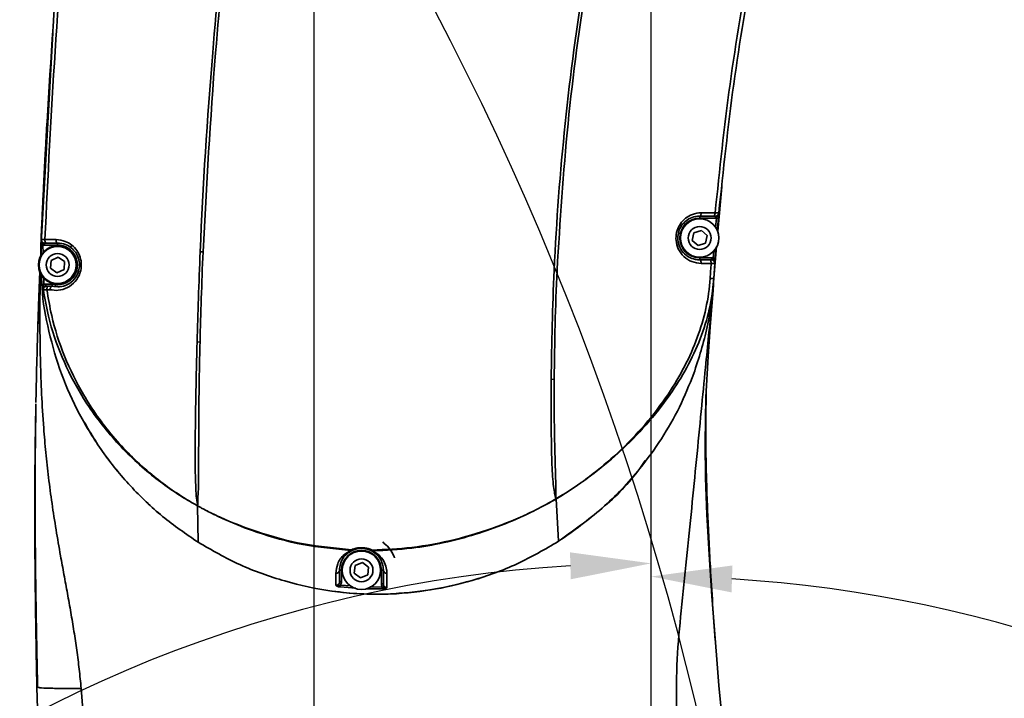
# Model space of a CAD drawing. Header units: millimetres. Extents: x -7686 to -856, y -458 to 6140.
# Tile 47 of 103: x -5936 to -5790, y 3777 to 3878. Entities that reach past the tile are written whole.
import ezdxf

# ---------------------------------------------------------------- set-up
doc = ezdxf.new("R2010")
doc.units = ezdxf.units.MM
doc.header["$LTSCALE"] = 5
doc.header["$PDSIZE"] = -1
doc.linetypes.add('ACAD_ISO10W100', pattern=[18, 12, -3, 0, -3])
doc.dimstyles.new('本体 安装', dxfattribs={"dimtxt": 24, "dimasz": 12, "dimexe": 7, "dimexo": 0.625, "dimtad": 1, "dimtoh": 1, "dimtxsty": 'Standard', "dimcen": 2.5, "dimclrd": 1, "dimclre": 1, "dimclrt": 4, "dimadec": 0, "dimazin": 0, "dimtfac": 1, "dimtmove": 0, "dimatfit": 3, "dimfxl": 1, "dimarcsym": 0})

# ---------------------------------------------------------------- blocks, each defined once
blk = doc.blocks.new('*D70')
at = {"color": 1, "linetype": 'ByBlock', "lineweight": -2, "transparency": 16777216}
for p, q in [((-5843.33, 4028.26), (-6087.16, 4028.26)), ((-6080.16, 3610.26), (-6080.16, 4016.26)), ((-5843.33, 3598.26), (-6087.16, 3598.26))]:
    blk.add_line(p, q, dxfattribs=at)
at = {"color": 1, "linetype": 'ByBlock', "transparency": 16777216}
for points in [[(-6082.16, 4016.26), (-6078.16, 4016.26), (-6080.16, 4028.26)], [(-6082.16, 3610.26), (-6078.16, 3610.26), (-6080.16, 3598.26)]]:
    blk.add_solid(points, dxfattribs=at)
at = {"layer": 'Defpoints', "color": 0, "linetype": 'ByBlock', "transparency": 16777216}
for p in [(-6080.16, 4028.26), (-5842.71, 4028.26), (-5842.71, 3598.26)]:
    blk.add_point(p, dxfattribs=at)
at = {"color": 4, "linetype": 'ByBlock', "transparency": 16777216, "insert": (-6092.79, 3813.26), "char_height": 24, "attachment_point": 5, "rotation": 90}
blk.add_mtext('430', dxfattribs=at)
blk = doc.blocks.new('*D77')
at = {"color": 1, "linetype": 'ByBlock', "lineweight": -2, "transparency": 16777216}
for p, q in [((-5892.71, 3650.76), (-5892.71, 4163.39)), ((-5842.71, 3650.76), (-5842.71, 4163.39)), ((-5880.71, 4156.39), (-5854.71, 4156.39))]:
    blk.add_line(p, q, dxfattribs=at)
at = {"color": 1, "linetype": 'ByBlock', "transparency": 16777216}
for points in [[(-5880.71, 4158.39), (-5880.71, 4154.39), (-5892.71, 4156.39)], [(-5854.71, 4158.39), (-5854.71, 4154.39), (-5842.71, 4156.39)]]:
    blk.add_solid(points, dxfattribs=at)
at = {"layer": 'Defpoints', "color": 0, "linetype": 'ByBlock', "transparency": 16777216}
for p in [(-5842.71, 4156.39), (-5892.71, 3650.14), (-5842.71, 3650.14)]:
    blk.add_point(p, dxfattribs=at)
at = {"color": 4, "linetype": 'ByBlock', "transparency": 16777216, "insert": (-5867.71, 4169.01), "char_height": 24, "attachment_point": 5}
blk.add_mtext('50', dxfattribs=at)
blk = doc.blocks.new('*D82')
at = {"color": 1, "linetype": 'ByBlock', "lineweight": -2, "transparency": 16777216}
blk.add_arc((-5842.71, 3598.26), 196.77, 313.4946, 86.5054, dxfattribs=at)
at = {"color": 1, "linetype": 'ByBlock', "transparency": 16777216}
for points in [[(-5830.78, 3792.67), (-5830.65, 3796.67), (-5842.71, 3795.03)], [(-5705.94, 3454.02), (-5708.6, 3457), (-5716.23, 3447.52)]]:
    blk.add_solid(points, dxfattribs=at)
at = {"layer": 'Defpoints', "color": 0, "linetype": 'ByBlock', "transparency": 16777216}
for p in [(-5842.71, 4028.26), (-5842.71, 3598.26), (-5842.71, 3598.26), (-5646.27, 3586.82), (-5566.31, 3268.86)]:
    blk.add_point(p, dxfattribs=at)
at = {"color": 4, "linetype": 'ByBlock', "transparency": 16777216, "insert": (-5655.42, 3691.91), "char_height": 24, "attachment_point": 5, "rotation": 296.5657}
blk.add_mtext('140°', dxfattribs=at)
blk = doc.blocks.new('*D83')
at = {"color": 1, "linetype": 'ByBlock', "lineweight": -2, "transparency": 16777216}
blk.add_arc((-5842.71, 3598.26), 198.73, 93.4603, 166.5397, dxfattribs=at)
at = {"color": 1, "linetype": 'ByBlock', "transparency": 16777216}
for points in [[(-5854.76, 3798.62), (-5854.64, 3794.62), (-5842.71, 3796.98)], [(-6034.02, 3644.11), (-6037.93, 3644.92), (-6038.42, 3632.77)]]:
    blk.add_solid(points, dxfattribs=at)
at = {"layer": 'Defpoints', "color": 0, "linetype": 'ByBlock', "transparency": 16777216}
for p in [(-5842.71, 4028.26), (-5931.9, 3775.85), (-6266.18, 3672.93), (-5842.71, 3598.26), (-5842.71, 3598.26)]:
    blk.add_point(p, dxfattribs=at)
at = {"color": 4, "linetype": 'ByBlock', "transparency": 16777216, "insert": (-5978.56, 3760.16), "char_height": 24, "attachment_point": 5, "rotation": 40}
blk.add_mtext('80°', dxfattribs=at)
blk = doc.blocks.new('*D84')
at = {"color": 1, "linetype": 'ByBlock', "lineweight": -2, "transparency": 16777216}
blk.add_arc((-5808.18, 4073.26), 236.57, 287.9067, 357.0933, dxfattribs=at)
at = {"color": 1, "linetype": 'ByBlock', "transparency": 16777216}
for points in [[(-5573.92, 4061.31), (-5569.92, 4061.21), (-5571.61, 4073.26)], [(-5734.88, 3846.23), (-5736.01, 3850.07), (-5746.95, 3844.75)]]:
    blk.add_solid(points, dxfattribs=at)
at = {"layer": 'Defpoints', "color": 0, "linetype": 'ByBlock', "transparency": 16777216}
for p in [(-5842.71, 4073.26), (-5402.71, 4073.26), (-5799.24, 4039.9), (-5656.12, 3892.04), (-5685.36, 3614.9)]:
    blk.add_point(p, dxfattribs=at)
at = {"color": 4, "linetype": 'ByBlock', "transparency": 16777216, "insert": (-5630.52, 3936.93), "char_height": 24, "attachment_point": 5, "rotation": 52.5}
blk.add_mtext('75°', dxfattribs=at)
blk = doc.blocks.new('*D89')
at = {"color": 1, "linetype": 'ByBlock', "lineweight": -2, "transparency": 16777216}
for p, q in [((-4937.38, 3821.28), (-4984.08, 3809.78)), ((-4812.76, 3821.28), (-4937.38, 3821.28)), ((-5842.71, 3598.26), (-4995.74, 3806.91))]:
    blk.add_line(p, q, dxfattribs=at)
at = {"color": 1, "linetype": 'ByBlock', "transparency": 16777216}
blk.add_solid([(-4984.56, 3811.72), (-4983.61, 3807.84), (-4995.74, 3806.91)], dxfattribs=at)
at = {"layer": 'Defpoints', "color": 0, "linetype": 'ByBlock', "transparency": 16777216}
for p in [(-4995.74, 3806.91), (-5842.71, 3598.26)]:
    blk.add_point(p, dxfattribs=at)
at = {"color": 4, "linetype": 'ByBlock', "transparency": 16777216, "insert": (-4874.76, 3835.91), "char_height": 24, "attachment_point": 5}
blk.add_mtext('R872,3', dxfattribs=at)

msp = doc.modelspace()

# ---------------------------------------------------------------- linework, layer by layer
at = {"color": 2, "linetype": 'ACAD_ISO10W100'}
msp.add_line((-5842.71, 3598.258), (-5842.71, 4028.258), dxfattribs=at)
at = {"linetype": 'Continuous', "lineweight": 35}
for p, q in [((-5931.498, 3875.713), (-5933.273, 3844.447)), ((-5931.959, 3868.649), (-5932.008, 3868.65)), ((-5932.22, 3864.461), (-5932.269, 3864.443)), ((-5932.39, 3862.307), (-5932.669, 3857.34)), ((-5832.801, 3846.25), (-5832.222, 3852.838)), ((-5833.444, 3848.508), (-5835.51, 3848.508)), ((-5835.51, 3848.508), (-5835.51, 3848.208)), ((-5833.17, 3848.208), (-5835.51, 3848.208)), ((-5835.284, 3848.988), (-5833.218, 3848.988)), ((-5833.17, 3848.508), (-5833.17, 3848.208)), ((-5833.157, 3846.811), (-5833.039, 3848.219)), ((-5833.039, 3848.219), (-5832.74, 3848.193)), ((-5832.74, 3848.193), (-5832.9, 3846.276)), ((-5836.364, 3846.034), (-5835.265, 3846.386)), ((-5835.265, 3846.386), (-5834.41, 3845.61)), ((-5933.247, 3845.073), (-5933.223, 3845.672)), ((-5932.702, 3845.017), (-5931.036, 3845.017)), ((-5836.609, 3844.906), (-5836.364, 3846.034)), ((-5835.754, 3844.13), (-5836.609, 3844.906)), ((-5834.41, 3845.61), (-5834.655, 3844.482)), ((-5933.292, 3842.556), (-5933.281, 3844.253)), ((-5932.981, 3844.242), (-5933.281, 3844.253)), ((-5933.273, 3844.447), (-5933.229, 3842.655)), ((-5933.27, 3844.5), (-5933.256, 3844.855)), ((-5932.981, 3844.242), (-5933.007, 3844.349)), ((-5932.981, 3844.242), (-5932.95, 3842.968)), ((-5932.75, 3844.508), (-5932.75, 3844.208)), ((-5930.81, 3844.208), (-5932.75, 3844.208)), ((-5930.81, 3844.508), (-5932.476, 3844.508)), ((-5930.81, 3844.508), (-5930.81, 3844.208)), ((-5928.711, 3844.209), (-5928.711, 3844.209)), ((-5834.655, 3844.482), (-5835.754, 3844.13)), ((-5833.414, 3839.266), (-5832.998, 3844.004)), ((-5833.1, 3843.743), (-5833.213, 3842.245)), ((-5931.761, 3841.913), (-5930.718, 3842.409)), ((-5930.718, 3842.409), (-5929.767, 3841.754)), ((-5909.653, 3843.217), (-5909.224, 3843.198)), ((-5909.653, 3843.214), (-5909.653, 3843.217)), ((-5909.653, 3843.214), (-5909.225, 3843.195)), ((-5909.224, 3843.198), (-5909.225, 3843.195)), ((-5835.51, 3842.008), (-5835.51, 3842.308)), ((-5835.51, 3842.308), (-5833.766, 3842.308)), ((-5835.51, 3842.008), (-5834.039, 3842.008)), ((-5833.766, 3842.008), (-5833.766, 3842.308)), ((-5833.512, 3842.267), (-5833.427, 3843.396)), ((-5833.512, 3842.267), (-5833.213, 3842.245)), ((-5931.852, 3840.762), (-5931.761, 3841.913)), ((-5930.901, 3840.107), (-5931.852, 3840.762)), ((-5929.858, 3840.603), (-5930.901, 3840.107)), ((-5929.767, 3841.754), (-5929.858, 3840.603)), ((-5833.812, 3841.492), (-5835.283, 3841.493)), ((-5833.267, 3841.473), (-5833.415, 3839.248)), ((-5932.861, 3839.31), (-5932.837, 3838.363)), ((-5856.687, 3840.463), (-5857.113, 3840.482)), ((-5857.113, 3840.479), (-5857.113, 3840.482)), ((-5856.687, 3840.463), (-5856.687, 3840.46)), ((-5833.417, 3839.212), (-5833.424, 3839.109)), ((-5932.837, 3838.363), (-5933.136, 3838.337)), ((-5932.559, 3838.113), (-5932.559, 3838.413)), ((-5932.559, 3838.413), (-5931.588, 3838.413)), ((-5931.928, 3837.583), (-5932.398, 3837.58)), ((-5932.159, 3838.113), (-5931.641, 3838.113)), ((-5910.109, 3829.729), (-5910.107, 3829.84)), ((-5910.107, 3829.84), (-5909.671, 3829.819)), ((-5857.1, 3824.305), (-5857.545, 3824.287)), ((-5910.085, 3805.539), (-5910.026, 3805.507)), ((-5909.94, 3800.108), (-5910.026, 3805.507)), ((-5856.84, 3806.624), (-5856.861, 3806.613)), ((-5856.832, 3806.568), (-5856.84, 3806.624)), ((-5856.832, 3806.568), (-5856.83, 3806.538)), ((-5856.452, 3800.255), (-5856.83, 3806.538)), ((-5887.309, 3798.902), (-5887.19, 3799.009)), ((-5886.975, 3798.951), (-5887.075, 3798.907)), ((-5884.234, 3798.854), (-5884.331, 3798.901)), ((-5884.114, 3798.952), (-5884.001, 3798.841)), ((-5886.633, 3796.651), (-5885.571, 3797.104)), ((-5885.571, 3797.104), (-5884.648, 3796.412)), ((-5888.96, 3795.958), (-5888.96, 3794.297)), ((-5888.96, 3795.958), (-5888.66, 3795.958)), ((-5888.66, 3795.958), (-5888.66, 3794.297)), ((-5886.771, 3795.504), (-5886.633, 3796.651)), ((-5885.848, 3794.812), (-5886.771, 3795.504)), ((-5884.786, 3795.265), (-5885.848, 3794.812)), ((-5884.648, 3796.412), (-5884.786, 3795.265)), ((-5882.76, 3793.964), (-5882.76, 3795.958)), ((-5882.46, 3795.958), (-5882.76, 3795.958)), ((-5888.96, 3794.297), (-5888.66, 3794.297)), ((-5888.836, 3793.754), (-5888.867, 3793.479)), ((-5888.836, 3793.754), (-5887.279, 3793.631)), ((-5882.46, 3793.964), (-5882.76, 3793.964)), ((-5886.561, 3793.298), (-5888.867, 3793.479)), ((-5882.612, 3793.193), (-5885.015, 3793.224)), ((-5884.398, 3793.491), (-5882.617, 3793.468)), ((-5882.617, 3793.468), (-5882.612, 3793.193)), ((-5933.661, 3778.582), (-5933.882, 3778.633)), ((-5933.805, 3775.409), (-5933.882, 3778.633)), ((-5933.873, 3778.633), (-5933.847, 3778.633)), ((-5927.317, 3778.437), (-5927.083, 3775.285))]:
    msp.add_line(p, q, dxfattribs=at)
at = {"linetype": 'Continuous', "lineweight": 35, "flags": 128}
for points in [[(-5835.284, 3848.988), (-5835.289, 3848.893), (-5835.303, 3848.803), (-5835.325, 3848.72), (-5835.353, 3848.648), (-5835.387, 3848.588), (-5835.425, 3848.544), (-5835.467, 3848.517), (-5835.51, 3848.508)], [(-5833.218, 3848.988), (-5833.224, 3848.893), (-5833.238, 3848.803), (-5833.259, 3848.72), (-5833.288, 3848.647), (-5833.321, 3848.588), (-5833.36, 3848.544), (-5833.401, 3848.517), (-5833.444, 3848.508)], [(-5932.702, 3845.017), (-5932.699, 3844.918), (-5932.686, 3844.823), (-5932.666, 3844.735), (-5932.638, 3844.658), (-5932.603, 3844.594), (-5932.564, 3844.547), (-5932.521, 3844.518), (-5932.476, 3844.508)], [(-5931.036, 3845.017), (-5931.032, 3844.918), (-5931.02, 3844.823), (-5930.999, 3844.735), (-5930.971, 3844.658), (-5930.937, 3844.594), (-5930.897, 3844.547), (-5930.854, 3844.518), (-5930.81, 3844.508)], [(-5933.007, 3844.349), (-5933.061, 3844.354), (-5933.112, 3844.362), (-5933.158, 3844.372), (-5933.198, 3844.385), (-5933.231, 3844.399), (-5933.255, 3844.414), (-5933.269, 3844.431), (-5933.273, 3844.447)], [(-5835.283, 3841.493), (-5835.286, 3841.592), (-5835.298, 3841.689), (-5835.318, 3841.778), (-5835.347, 3841.856), (-5835.381, 3841.921), (-5835.421, 3841.968), (-5835.464, 3841.998), (-5835.51, 3842.008)], [(-5833.812, 3841.492), (-5833.816, 3841.592), (-5833.828, 3841.688), (-5833.848, 3841.778), (-5833.876, 3841.856), (-5833.911, 3841.92), (-5833.951, 3841.968), (-5833.994, 3841.998), (-5834.039, 3842.008)], [(-5932.159, 3838.113), (-5932.207, 3838.102), (-5932.254, 3838.071), (-5932.297, 3838.022), (-5932.334, 3837.955), (-5932.363, 3837.873), (-5932.385, 3837.781), (-5932.396, 3837.682), (-5932.398, 3837.58)], [(-5833.469, 3838.415), (-5833.533, 3837.458), (-5833.66, 3835.721), (-5833.944, 3832.086), (-5834.262, 3827.695), (-5834.582, 3821.651), (-5834.721, 3814.871), (-5834.646, 3809.679), (-5834.428, 3804.215), (-5834.096, 3798.279), (-5833.691, 3792.11), (-5833.039, 3783.368), (-5832.661, 3778.86), (-5832.243, 3774.342), (-5832.243, 3774.342), (-5832.243, 3774.342)], [(-5934.097, 3797.515), (-5934.091, 3795.696), (-5934.041, 3790.212), (-5933.962, 3784.561), (-5933.852, 3778.879), (-5933.852, 3778.879), (-5933.852, 3778.879)], [(-5933.887, 3778.878), (-5933.886, 3778.815), (-5933.884, 3778.753), (-5933.883, 3778.69), (-5933.882, 3778.643)], [(-5933.882, 3778.633), (-5933.882, 3778.633)], [(-5933.852, 3778.879), (-5933.852, 3778.879), (-5933.851, 3778.816), (-5933.849, 3778.754), (-5933.847, 3778.633), (-5933.847, 3778.633)]]:
    msp.add_lwpolyline(points, dxfattribs=at)
at = {"linetype": 'Continuous', "lineweight": 35}
for centre, radius in [((-5835.51, 3845.258), 2.85), ((-5835.51, 3845.258), 1.699), ((-5930.81, 3841.258), 2.85), ((-5930.81, 3841.258), 2.75), ((-5930.81, 3841.258), 1.699), ((-5885.71, 3795.958), 2.85), ((-5885.71, 3795.958), 1.699)]:
    msp.add_circle(centre, radius, dxfattribs=at)
at = {"color": 4, "linetype": 'ByBlock'}
for centre, radius, start, end in [((-5842.71, 3598.258), 872.295, 310, 170), ((-6266.177, 3672.927), 442.295, 10.83949, 54.16051)]:
    msp.add_arc(centre, radius, start, end, dxfattribs=at)
at = {"linetype": 'Continuous', "lineweight": 35}
for centre, radius, start, end in [((-5835.51, 3845.258), 2.95, 90, 270), ((-5833.17, 3849.008), 0.5, 270, 354.8807), ((-5833.17, 3849.008), 0.8, 270, 279.41774), ((-5932.75, 3845.008), 0.5, 177.63884, 270), ((-5932.75, 3845.008), 0.8, 253.20913, 270), ((-5930.81, 3841.258), 2.95, 254.69628, 90), ((-5833.766, 3841.508), 0.8, 71.49365, 90), ((-5833.766, 3841.508), 0.5, 356.03001, 90), ((-5838.193, 4260.411), 420.359, 267.42021, 267.47836), ((-5932.42, 3837.613), 0.5, 90.00269, 188.17173), ((-5885.71, 3795.958), 2.95, 0, 180), ((-5887.199, 3799.19), 0.309, 249.10239, 293.57107), ((-5887.033, 3799.162), 0.218, 224.29311, 285.41426), ((-5884.265, 3799.11), 0.218, 252.48029, 313.7087), ((-5884.101, 3799.129), 0.306, 244.33666, 289.24596), ((-5889.445, 3795.981), 0.486, 262.08429, 357.25478), ((-5881.978, 3795.981), 0.482, 182.71427, 274.43816)]:
    msp.add_arc(centre, radius, start, end, dxfattribs=at)
for points, knots in [([(-5909.653, 3843.217), (-5909.653, 3843.217), (-5909.236, 3853.077), (-5908.143, 3870.353), (-5905.699, 3894.977), (-5902.834, 3917.105), (-5899.325, 3939.134), (-5895.195, 3961.049), (-5890.45, 3982.833), (-5884.608, 4006.775), (-5879.878, 4023.321), (-5877.191, 4032.722)], [0, 0, 0, 0, 0.0000003, 0.153608, 0.2693434, 0.3851057, 0.5008441, 0.6164967, 0.7321723, 0.8478277, 1, 1, 1, 1]), ([(-5876.844, 4032.62), (-5876.844, 4032.62), (-5879.613, 4023.248), (-5884.214, 4006.671), (-5890.079, 3982.749), (-5894.802, 3960.97), (-5898.923, 3939.065), (-5902.424, 3917.046), (-5905.27, 3894.929), (-5907.757, 3870.32), (-5908.691, 3853.048), (-5909.224, 3843.198)], [0, 0, 0, 0, 0.0000003, 0.1521858, 0.2678452, 0.3835246, 0.4991813, 0.6149153, 0.7306731, 0.8464042, 1, 1, 1, 1]), ([(-5857.113, 3840.482), (-5857.113, 3840.482), (-5856.778, 3847.747), (-5855.669, 3862.337), (-5852.759, 3884.132), (-5848.66, 3905.814), (-5843.466, 3927.246), (-5837.25, 3948.388), (-5830.101, 3969.218), (-5822.142, 3989.603), (-5816.338, 4002.934), (-5813.348, 4009.483), (-5813.348, 4009.483)], [0, 0, 0, 0, 0.00000034, 0.1242275, 0.24976961, 0.37541082, 0.50097649, 0.62630228, 0.75169669, 0.87704184, 0.99999966, 1, 1, 1, 1]), ([(-5813.017, 4009.331), (-5815.937, 4002.756), (-5821.834, 3989.479), (-5829.733, 3969.084), (-5836.872, 3948.27), (-5843.065, 3927.141), (-5848.256, 3905.728), (-5852.329, 3884.066), (-5855.311, 3862.297), (-5856.23, 3847.715), (-5856.687, 3840.463)], [0, 0, 0, 0, 0.12299, 0.2483484, 0.3737567, 0.4990973, 0.6246492, 0.7502758, 0.8758029, 1, 1, 1, 1]), ([(-5933.249, 3845.029), (-5932.79, 3854.352), (-5931.853, 3873.353), (-5929.506, 3901.985), (-5927.28, 3921.245), (-5926.166, 3930.878)], [0, 0, 0, 0, 0.3249858, 0.6623631, 1, 1, 1, 1]), ([(-5925.61, 3930.805), (-5926.725, 3921.185), (-5928.957, 3901.938), (-5931.307, 3873.326), (-5932.243, 3854.332), (-5932.702, 3845.017)], [0, 0, 0, 0, 0.337411, 0.675084, 1, 1, 1, 1]), ([(-5833.218, 3848.988), (-5832.548, 3855.36), (-5831.207, 3868.123), (-5827.902, 3887.559), (-5824.729, 3900.465), (-5823.09, 3907.13)], [0, 0, 0, 0, 0.3253112, 0.6515638, 1, 1, 1, 1]), ([(-5822.554, 3906.987), (-5824.191, 3900.333), (-5827.357, 3887.471), (-5830.66, 3868.076), (-5832.001, 3855.341), (-5832.672, 3848.963)], [0, 0, 0, 0, 0.3485476, 0.673785, 1, 1, 1, 1]), ([(-5932.499, 3860.41), (-5932.553, 3859.45), (-5932.682, 3857.178), (-5932.853, 3853.806), (-5933.013, 3850.512), (-5933.131, 3847.928), (-5933.217, 3845.987), (-5933.264, 3844.875), (-5933.282, 3844.447)], [0, 0, 0, 0, 0.1875512, 0.4438561, 0.6387969, 0.7938958, 0.9206952, 1, 1, 1, 1]), ([(-5835.283, 3841.493), (-5835.749, 3841.543), (-5836.683, 3841.644), (-5837.897, 3842.434), (-5838.733, 3843.567), (-5839.084, 3844.857), (-5838.999, 3846.083), (-5838.568, 3847.163), (-5837.842, 3848.061), (-5836.843, 3848.72), (-5835.938, 3848.969), (-5835.404, 3848.985), (-5835.284, 3848.988)], [0, 0, 0, 0, 0.125865, 0.2519348, 0.3706915, 0.4760406, 0.5705078, 0.6610093, 0.7543043, 0.8555037, 0.9675422, 1, 1, 1, 1]), ([(-5835.51, 3848.508), (-5835.614, 3848.505), (-5836.076, 3848.491), (-5836.857, 3848.277), (-5837.723, 3847.707), (-5838.355, 3846.928), (-5838.73, 3845.99), (-5838.804, 3844.922), (-5838.496, 3843.8), (-5837.77, 3842.819), (-5836.72, 3842.139), (-5835.914, 3842.052), (-5835.51, 3842.008)], [0, 0, 0, 0, 0.03292322, 0.14627873, 0.24789079, 0.34066197, 0.42989094, 0.52269979, 0.62665417, 0.74512997, 0.87230476, 1, 1, 1, 1]), ([(-5833.17, 3848.508), (-5833.17, 3848.508), (-5833.172, 3848.508), (-5833.206, 3848.508), (-5833.301, 3848.508), (-5833.396, 3848.508), (-5833.444, 3848.508)], [0, 0, 0, 0, 0.079588, 0.3858206, 0.6929282, 1, 1, 1, 1]), ([(-5833.218, 3848.988), (-5833.123, 3848.984), (-5832.932, 3848.975), (-5832.745, 3848.967), (-5832.677, 3848.964), (-5832.673, 3848.963), (-5832.672, 3848.963)], [0, 0, 0, 0, 0.3067677, 0.6138752, 0.9203372, 1, 1, 1, 1]), ([(-5833.039, 3848.219), (-5833.026, 3848.255), (-5832.997, 3848.337), (-5832.913, 3848.479), (-5832.777, 3848.639), (-5832.692, 3848.823), (-5832.674, 3848.936), (-5832.672, 3848.962), (-5832.672, 3848.963)], [0, 0, 0, 0, 0.1286922, 0.2898175, 0.5927588, 0.9090132, 0.994717, 1, 1, 1, 1]), ([(-5832.672, 3848.963), (-5832.672, 3848.963), (-5832.678, 3848.895), (-5832.688, 3848.78), (-5832.71, 3848.539), (-5832.727, 3848.338), (-5832.738, 3848.22), (-5832.74, 3848.193)], [0, 0, 0, 0, 0.0047643, 0.3941963, 0.6554773, 0.9187097, 1, 1, 1, 1]), ([(-5933.249, 3845.029), (-5933.25, 3845.027), (-5933.251, 3844.997), (-5933.249, 3844.938), (-5933.23, 3844.831), (-5933.174, 3844.673), (-5933.073, 3844.523), (-5933.024, 3844.395), (-5933.007, 3844.349)], [0, 0, 0, 0, 0.00601633, 0.12305503, 0.23826468, 0.44483136, 0.80094784, 1, 1, 1, 1]), ([(-5933.249, 3845.029), (-5933.238, 3845.028), (-5933.216, 3845.028), (-5933.044, 3845.024), (-5932.853, 3845.02), (-5932.729, 3845.018), (-5932.702, 3845.017)], [0, 0, 0, 0, 0.3061552, 0.6122659, 0.9184314, 1, 1, 1, 1]), ([(-5931.036, 3845.017), (-5930.571, 3844.969), (-5929.745, 3844.882), (-5929.003, 3844.441), (-5928.711, 3844.209), (-5928.711, 3844.209)], [0, 0, 0, 0, 0.5630415, 0.9999783, 1, 1, 1, 1]), ([(-5933.281, 3844.253), (-5933.278, 3844.319), (-5933.276, 3844.384), (-5933.273, 3844.447), (-5933.273, 3844.447)], [0, 0, 0, 0, 0.9996938, 1, 1, 1, 1]), ([(-5933.273, 3844.447), (-5933.273, 3844.447), (-5933.27, 3844.523), (-5933.264, 3844.669), (-5933.26, 3844.778), (-5933.258, 3844.832)], [0, 0, 0, 0, 0.0001259, 0.5013664, 1, 1, 1, 1]), ([(-5932.476, 3844.508), (-5932.489, 3844.508), (-5932.552, 3844.508), (-5932.647, 3844.508), (-5932.733, 3844.508), (-5932.744, 3844.508), (-5932.75, 3844.508)], [0, 0, 0, 0, 0.0815918, 0.387805, 0.6939004, 1, 1, 1, 1]), ([(-5928.711, 3844.209), (-5928.711, 3844.209), (-5928.42, 3843.979), (-5927.911, 3843.438), (-5927.41, 3842.416), (-5927.23, 3841.29), (-5927.349, 3840.477), (-5927.626, 3839.622), (-5928.162, 3838.701), (-5929.31, 3837.817), (-5930.641, 3837.406), (-5931.521, 3837.527), (-5931.928, 3837.583)], [0, 0, 0, 0, 0.0000056, 0.111415, 0.2158616, 0.319896, 0.4240221, 0.4400299, 0.5732087, 0.7220705, 0.8715528, 1, 1, 1, 1]), ([(-5931.627, 3838.113), (-5931.257, 3838.056), (-5930.477, 3837.935), (-5929.312, 3838.289), (-5928.32, 3839.043), (-5927.852, 3839.843), (-5927.612, 3840.582), (-5927.509, 3841.286), (-5927.669, 3842.26), (-5928.099, 3843.156), (-5928.557, 3843.585), (-5928.795, 3843.808)], [0, 0, 0, 0, 0.1369367, 0.2878454, 0.4364955, 0.5675801, 0.5832362, 0.6847706, 0.7863475, 0.889156, 1, 1, 1, 1]), ([(-5928.795, 3843.808), (-5929.065, 3843.989), (-5929.684, 3844.403), (-5930.404, 3844.47), (-5930.81, 3844.508)], [0, 0, 0, 0, 0.4356722, 1, 1, 1, 1]), ([(-5928.711, 3844.209), (-5928.737, 3844.165), (-5928.788, 3844.076), (-5928.827, 3843.956), (-5928.834, 3843.858), (-5928.808, 3843.825), (-5928.795, 3843.808)], [0, 0, 0, 0, 0.25, 0.5, 0.75, 1, 1, 1, 1]), ([(-5910.107, 3829.84), (-5910.047, 3831.986), (-5909.922, 3836.442), (-5909.745, 3840.902), (-5909.653, 3843.214)], [0, 0, 0, 0, 0.481537, 1, 1, 1, 1]), ([(-5909.225, 3843.195), (-5909.225, 3843.195), (-5909.322, 3840.884), (-5909.492, 3836.423), (-5909.612, 3831.966), (-5909.671, 3829.819)], [0, 0, 0, 0, 0.0000045, 0.5182946, 1, 1, 1, 1]), ([(-5834.039, 3842.008), (-5834.026, 3842.008), (-5833.964, 3842.008), (-5833.869, 3842.008), (-5833.782, 3842.008), (-5833.771, 3842.008), (-5833.766, 3842.008)], [0, 0, 0, 0, 0.0812649, 0.3877282, 0.6938583, 1, 1, 1, 1]), ([(-5833.512, 3842.267), (-5833.505, 3842.229), (-5833.489, 3842.144), (-5833.429, 3841.99), (-5833.32, 3841.811), (-5833.265, 3841.615), (-5833.265, 3841.5), (-5833.267, 3841.475), (-5833.267, 3841.473)], [0, 0, 0, 0, 0.1286924, 0.2898186, 0.5927604, 0.9090132, 0.994717, 1, 1, 1, 1]), ([(-5833.213, 3842.245), (-5833.218, 3842.178), (-5833.228, 3842.037), (-5833.243, 3841.816), (-5833.256, 3841.638), (-5833.263, 3841.534), (-5833.266, 3841.484), (-5833.267, 3841.474), (-5833.267, 3841.473)], [0, 0, 0, 0, 0.1966158, 0.4111431, 0.7106436, 0.9400354, 0.9952386, 1, 1, 1, 1]), ([(-5833.959, 3839.276), (-5833.959, 3839.276), (-5833.903, 3840.014), (-5833.858, 3840.753), (-5833.812, 3841.492)], [0, 0, 0, 0, 0.000027, 1, 1, 1, 1]), ([(-5833.267, 3841.473), (-5833.278, 3841.474), (-5833.3, 3841.475), (-5833.472, 3841.481), (-5833.662, 3841.487), (-5833.786, 3841.491), (-5833.812, 3841.492)], [0, 0, 0, 0, 0.3062989, 0.6124717, 0.9188, 1, 1, 1, 1]), ([(-5933.447, 3840.336), (-5933.469, 3839.773), (-5933.535, 3838.076), (-5933.63, 3835.422), (-5933.703, 3833.271), (-5933.734, 3832.304), (-5933.735, 3832.267)], [0, 0, 0, 0, 0.2101984, 0.6334827, 0.9862461, 1, 1, 1, 1]), ([(-5933.732, 3832.267), (-5933.696, 3833.381), (-5933.624, 3835.59), (-5933.524, 3838.218), (-5933.465, 3839.673), (-5933.442, 3840.269)], [0, 0, 0, 0, 0.3750745, 0.7442129, 1, 1, 1, 1]), ([(-5933.38, 3840.028), (-5933.392, 3839.288), (-5933.42, 3837.622), (-5933.439, 3834.667), (-5933.429, 3831.045), (-5933.363, 3826.881), (-5933.203, 3822.15), (-5932.936, 3817.622), (-5932.577, 3813.446), (-5932.165, 3809.703), (-5931.652, 3805.872), (-5931.051, 3801.999), (-5930.437, 3798.474), (-5929.863, 3795.319), (-5929.346, 3792.513), (-5928.842, 3789.706), (-5928.373, 3786.9), (-5927.955, 3784.094), (-5927.584, 3781.275), (-5927.406, 3779.386), (-5927.317, 3778.437)], [0, 0, 0, 0, 0.0551687, 0.1242656, 0.1933162, 0.2761499, 0.3586339, 0.440855, 0.497356, 0.5534373, 0.6102423, 0.6670812, 0.7224573, 0.7625813, 0.8025973, 0.8423884, 0.8819231, 0.9212571, 0.9604457, 1, 1, 1, 1]), ([(-5933.136, 3838.337), (-5933.153, 3838.536), (-5933.195, 3839.021), (-5933.214, 3839.507), (-5933.225, 3839.793)], [0, 0, 0, 0, 0.4113351, 1, 1, 1, 1]), ([(-5857.545, 3824.287), (-5857.511, 3826.975), (-5857.442, 3832.365), (-5857.223, 3837.77), (-5857.113, 3840.479)], [0, 0, 0, 0, 0.4987682, 1, 1, 1, 1]), ([(-5856.687, 3840.46), (-5856.687, 3840.46), (-5856.81, 3837.769), (-5857.004, 3832.374), (-5857.068, 3826.997), (-5857.1, 3824.305)], [0, 0, 0, 0, 0.0000037, 0.499392, 1, 1, 1, 1]), ([(-5853.155, 3808.926), (-5853.13, 3808.944), (-5852.692, 3809.255), (-5850.791, 3810.653), (-5847.527, 3813.395), (-5843.58, 3817.486), (-5840.28, 3821.801), (-5837.689, 3826.154), (-5835.791, 3830.396), (-5834.489, 3834.79), (-5834.054, 3837.777), (-5833.959, 3839.276), (-5833.959, 3839.276)], [0, 0, 0, 0, 0.0025061, 0.0435391, 0.1910844, 0.3471193, 0.5030931, 0.6299072, 0.7566482, 0.8783693, 0.9999984, 1, 1, 1, 1]), ([(-5833.415, 3839.248), (-5833.415, 3839.248), (-5833.512, 3837.721), (-5833.972, 3834.677), (-5835.354, 3830.232), (-5837.359, 3825.976), (-5840.041, 3821.689), (-5843.38, 3817.485), (-5846.101, 3814.731), (-5848.864, 3812.211), (-5850.34, 3810.993), (-5852.181, 3809.62), (-5852.639, 3809.288), (-5853.079, 3808.979), (-5853.131, 3808.943), (-5853.155, 3808.926)], [0, 0, 0, 0, 0.0000016, 0.1229479, 0.2460051, 0.3729116, 0.4999098, 0.6516372, 0.8034249, 0.8103438, 0.952159, 0.9568058, 0.9949021, 0.9976228, 1, 1, 1, 1]), ([(-5833.415, 3839.248), (-5833.657, 3836.84), (-5834.14, 3832.03), (-5835.639, 3827.434), (-5836.388, 3825.139)], [0, 0, 0, 0, 0.50066158, 1, 1, 1, 1]), ([(-5833.959, 3839.276), (-5833.881, 3839.272), (-5833.725, 3839.263), (-5833.553, 3839.254), (-5833.437, 3839.248), (-5833.422, 3839.248), (-5833.415, 3839.248)], [0, 0, 0, 0, 0.2500004, 0.5000001, 0.75, 1, 1, 1, 1]), ([(-5833.426, 3839.071), (-5833.426, 3839.077), (-5833.425, 3839.09), (-5833.424, 3839.102), (-5833.424, 3839.109)], [0, 0, 0, 0, 0.4999157, 1, 1, 1, 1]), ([(-5833.417, 3839.212), (-5833.417, 3839.212), (-5833.417, 3839.215), (-5833.417, 3839.222), (-5833.416, 3839.229), (-5833.416, 3839.229)], [0, 0, 0, 0, 0.0005476, 0.999474, 1, 1, 1, 1]), ([(-5933.057, 3837.561), (-5933.057, 3837.562), (-5933.058, 3837.569), (-5933.063, 3837.61), (-5933.074, 3837.707), (-5933.093, 3837.876), (-5933.116, 3838.108), (-5933.129, 3838.261), (-5933.136, 3838.337)], [0, 0, 0, 0, 0.0047583, 0.0412, 0.2369439, 0.5545195, 0.7768479, 1, 1, 1, 1]), ([(-5933.119, 3838.149), (-5933.117, 3838.06), (-5933.067, 3835.789), (-5932.17, 3831.381), (-5930.388, 3825.071), (-5927.681, 3819.073), (-5924.247, 3813.469), (-5920.087, 3808.379), (-5915.349, 3803.81), (-5911.741, 3801.34), (-5909.94, 3800.108)], [0, 0, 0, 0, 0.0057563, 0.1477, 0.289924, 0.4320061, 0.5738284, 0.7161163, 0.8583573, 1, 1, 1, 1]), ([(-5932.837, 3838.363), (-5932.845, 3838.319), (-5932.862, 3838.225), (-5932.929, 3838.056), (-5933.032, 3837.867), (-5933.065, 3837.676), (-5933.059, 3837.58), (-5933.057, 3837.562), (-5933.057, 3837.561)], [0, 0, 0, 0, 0.1479202, 0.320342, 0.6596184, 0.9373715, 0.9947115, 1, 1, 1, 1]), ([(-5932.559, 3838.113), (-5932.616, 3838.107), (-5932.728, 3838.096), (-5932.878, 3838.01), (-5932.991, 3837.883), (-5933.058, 3837.726), (-5933.057, 3837.615), (-5933.057, 3837.561)], [0, 0, 0, 0, 0.2014941, 0.4029847, 0.6044639, 0.8059264, 1, 1, 1, 1]), ([(-5932.398, 3837.58), (-5932.491, 3837.574), (-5932.678, 3837.56), (-5932.856, 3837.547), (-5932.911, 3837.542), (-5932.914, 3837.542), (-5932.915, 3837.542)], [0, 0, 0, 0, 0.3203638, 0.6416496, 0.9611827, 1, 1, 1, 1]), ([(-5932.837, 3838.363), (-5932.833, 3838.364), (-5932.745, 3838.397), (-5932.65, 3838.405), (-5932.559, 3838.413)], [0, 0, 0, 0, 0.0491461, 1, 1, 1, 1]), ([(-5932.559, 3838.113), (-5932.559, 3838.113), (-5932.545, 3838.113), (-5932.515, 3838.113), (-5932.469, 3838.113), (-5932.436, 3838.113), (-5932.42, 3838.113)], [0, 0, 0, 0, 0.0000203, 0.3333469, 0.6666734, 1, 1, 1, 1]), ([(-5932.42, 3838.113), (-5932.419, 3838.113), (-5932.418, 3838.113), (-5932.39, 3838.113), (-5932.3, 3838.113), (-5932.206, 3838.113), (-5932.159, 3838.113)], [0, 0, 0, 0, 0.0387196, 0.357599, 0.6788481, 1, 1, 1, 1]), ([(-5932.398, 3837.58), (-5932.186, 3836.301), (-5931.629, 3832.937), (-5929.904, 3827.661), (-5926.929, 3821.576), (-5922.748, 3815.708), (-5919.131, 3812.087), (-5915.447, 3808.987), (-5913.11, 3807.304), (-5910.644, 3805.853), (-5910.112, 3805.555), (-5910.085, 3805.539)], [0, 0, 0, 0, 0.0961572, 0.2529552, 0.4097888, 0.5973697, 0.7849885, 0.7876559, 0.9547248, 0.9976701, 1, 1, 1, 1]), ([(-5931.928, 3837.583), (-5931.928, 3837.586), (-5931.924, 3837.634), (-5931.91, 3837.738), (-5931.867, 3837.885), (-5931.801, 3838.011), (-5931.722, 3838.096), (-5931.668, 3838.107), (-5931.641, 3838.113)], [0, 0, 0, 0, 0.0120422, 0.1771176, 0.383959, 0.5896361, 0.7948097, 1, 1, 1, 1]), ([(-5931.641, 3838.113), (-5931.636, 3838.113), (-5931.628, 3838.113), (-5931.628, 3838.113), (-5931.627, 3838.113)], [0, 0, 0, 0, 0.6840296, 1, 1, 1, 1]), ([(-5931.627, 3838.113), (-5931.627, 3838.116), (-5931.626, 3838.122), (-5931.62, 3838.174), (-5931.61, 3838.249), (-5931.599, 3838.331), (-5931.592, 3838.387), (-5931.588, 3838.41), (-5931.588, 3838.413)], [0, 0, 0, 0, 0.2124462, 0.4248666, 0.6380348, 0.852852, 0.9856912, 1, 1, 1, 1]), ([(-5838.948, 3775.499), (-5838.96, 3777.921), (-5838.984, 3782.763), (-5838.219, 3790.185), (-5837.446, 3797.694), (-5836.693, 3805.217), (-5835.967, 3812.587), (-5835.284, 3819.642), (-5834.683, 3825.795), (-5834.173, 3830.842), (-5833.751, 3835.053), (-5833.578, 3837.159), (-5833.489, 3838.249)], [0, 0, 0, 0, 0.0947371, 0.1895001, 0.2935019, 0.397767, 0.5017462, 0.6118628, 0.7219251, 0.8124525, 0.9029672, 1, 1, 1, 1]), ([(-5932.915, 3837.542), (-5932.931, 3837.544), (-5932.965, 3837.548), (-5933.012, 3837.555), (-5933.042, 3837.559), (-5933.057, 3837.561)], [0, 0, 0, 0, 0.3330981, 0.6661871, 1, 1, 1, 1]), ([(-5910.085, 3805.539), (-5910.111, 3805.554), (-5910.67, 3805.863), (-5913.147, 3807.3), (-5917.562, 3810.423), (-5922.842, 3815.557), (-5927.16, 3821.417), (-5930.264, 3827.509), (-5932.09, 3832.826), (-5932.686, 3836.234), (-5932.915, 3837.542)], [0, 0, 0, 0, 0.00219189, 0.04712258, 0.21108801, 0.39946947, 0.58780381, 0.74504614, 0.90223206, 1, 1, 1, 1]), ([(-5934.027, 3820.826), (-5933.998, 3822.272), (-5933.928, 3825.756), (-5933.824, 3829.546), (-5933.75, 3831.729), (-5933.732, 3832.267)], [0, 0, 0, 0, 0.348416, 0.8393774, 1, 1, 1, 1]), ([(-5910.036, 3805.512), (-5910.036, 3805.515), (-5910.067, 3805.818), (-5910.234, 3806.609), (-5910.296, 3808.091), (-5910.376, 3809.947), (-5910.403, 3812.435), (-5910.39, 3815.634), (-5910.328, 3819.846), (-5910.238, 3824.566), (-5910.155, 3828.006), (-5910.109, 3829.729), (-5910.109, 3829.729)], [0, 0, 0, 0, 0.0008589, 0.0898835, 0.1788004, 0.2677325, 0.3567618, 0.4963154, 0.6362479, 0.8180169, 0.9999979, 1, 1, 1, 1]), ([(-5909.671, 3829.819), (-5909.708, 3828.188), (-5909.787, 3824.759), (-5909.851, 3819.58), (-5909.874, 3815.153), (-5909.874, 3811.896), (-5909.889, 3809.72), (-5909.901, 3807.916), (-5910.01, 3806.507), (-5909.991, 3805.778), (-5910.035, 3805.513), (-5910.036, 3805.51)], [0, 0, 0, 0, 0.1707241, 0.3589554, 0.546562, 0.6506149, 0.737312, 0.8238963, 0.9113648, 0.9989669, 1, 1, 1, 1]), ([(-5836.388, 3825.139), (-5837.062, 3823.466), (-5838.408, 3820.122), (-5841.122, 3815.41), (-5844.845, 3810.283), (-5849.817, 3804.96), (-5854.245, 3801.82), (-5856.452, 3800.255)], [0, 0, 0, 0, 0.1663585, 0.3323842, 0.5001131, 0.750783, 1, 1, 1, 1]), ([(-5856.861, 3806.613), (-5856.861, 3806.614), (-5856.92, 3806.808), (-5857.038, 3807.297), (-5857.205, 3808.363), (-5857.341, 3809.814), (-5857.454, 3811.886), (-5857.523, 3814.604), (-5857.567, 3818.837), (-5857.553, 3822.135), (-5857.545, 3824.287)], [0, 0, 0, 0, 0.0004158, 0.0944057, 0.1883305, 0.292457, 0.3966869, 0.5519271, 0.7076661, 1, 1, 1, 1]), ([(-5857.1, 3824.305), (-5857.1, 3824.305), (-5857.108, 3823.232), (-5857.113, 3821.093), (-5857.092, 3817.867), (-5857.033, 3814.686), (-5856.959, 3812.002), (-5856.898, 3809.949), (-5856.848, 3808.044), (-5856.839, 3807.069), (-5856.84, 3806.624), (-5856.84, 3806.624)], [0, 0, 0, 0, 0.0000027, 0.1469494, 0.2937847, 0.4495195, 0.6047991, 0.7085459, 0.8122242, 0.9999973, 1, 1, 1, 1]), ([(-5833.202, 3785.557), (-5833.334, 3787.366), (-5833.601, 3791.037), (-5833.909, 3796.097), (-5834.154, 3800.678), (-5834.339, 3804.77), (-5834.482, 3808.708), (-5834.573, 3812.388), (-5834.639, 3817.029), (-5834.577, 3820.312), (-5834.535, 3822.539)], [0, 0, 0, 0, 0.1298586, 0.2635167, 0.3681304, 0.4727391, 0.5814052, 0.6901312, 0.7899066, 1, 1, 1, 1]), ([(-5934.03, 3820.669), (-5934.042, 3820.138), (-5934.078, 3818.526), (-5934.122, 3815.547), (-5934.166, 3811.88), (-5934.193, 3808.027), (-5934.199, 3804.058), (-5934.186, 3800.374), (-5934.162, 3797.019), (-5934.133, 3793.992), (-5934.096, 3790.932), (-5934.052, 3787.852), (-5934.002, 3784.765), (-5933.958, 3782.286), (-5933.928, 3780.838), (-5933.919, 3780.419)], [0, 0, 0, 0, 0.0480812, 0.1460429, 0.2439356, 0.3437065, 0.4440976, 0.5424348, 0.614099, 0.6859415, 0.7577369, 0.8293218, 0.9006169, 0.9712542, 1, 1, 1, 1]), ([(-5934.02, 3820.603), (-5934.021, 3820.507), (-5934.037, 3819.663), (-5934.064, 3817.974), (-5934.099, 3815.491), (-5934.127, 3812.826), (-5934.148, 3809.613), (-5934.156, 3805.824), (-5934.137, 3801.316), (-5934.099, 3797.406), (-5934.058, 3794.155), (-5934.023, 3791.744), (-5933.983, 3789.248), (-5933.939, 3786.673), (-5933.889, 3784.025), (-5933.834, 3781.319), (-5933.793, 3779.496), (-5933.772, 3778.578)], [0, 0, 0, 0, 0.0080858, 0.0711757, 0.1372924, 0.205947, 0.2770933, 0.3794044, 0.4830825, 0.5982863, 0.6511904, 0.705972, 0.7621663, 0.8197747, 0.8788457, 0.9390391, 1, 1, 1, 1]), ([(-5927.558, 3819.135), (-5926.466, 3817.242), (-5924.279, 3813.451), (-5920.079, 3808.384), (-5915.351, 3803.809), (-5911.741, 3801.34), (-5909.94, 3800.108)], [0, 0, 0, 0, 0.2496898, 0.5001993, 0.7506264, 1, 1, 1, 1]), ([(-5856.452, 3800.255), (-5854.263, 3801.833), (-5849.872, 3804.998), (-5845.624, 3809.193), (-5843.849, 3811.847), (-5843.584, 3812.242)], [0, 0, 0, 0, 0.4583149, 0.9193016, 1, 1, 1, 1]), ([(-5856.832, 3806.568), (-5856.832, 3806.568), (-5856.204, 3806.935), (-5854.982, 3807.684), (-5853.772, 3808.495), (-5853.174, 3808.912), (-5853.155, 3808.926)], [0, 0, 0, 0, 0.0000137, 0.4994061, 0.9841202, 1, 1, 1, 1]), ([(-5853.155, 3808.926), (-5853.174, 3808.912), (-5853.769, 3808.49), (-5854.978, 3807.669), (-5856.2, 3806.911), (-5856.83, 3806.538), (-5856.83, 3806.538)], [0, 0, 0, 0, 0.016202, 0.4990413, 0.9999863, 1, 1, 1, 1]), ([(-5910.026, 3805.507), (-5910.02, 3805.503), (-5910.01, 3805.498), (-5910, 3805.492), (-5909.996, 3805.49)], [0, 0, 0, 0, 0.5600017, 1, 1, 1, 1]), ([(-5909.996, 3805.49), (-5909.971, 3805.476), (-5909.826, 3805.397), (-5909.532, 3805.239), (-5908.944, 3804.928), (-5907.751, 3804.324), (-5905.163, 3803.124), (-5900.602, 3801.376), (-5894.338, 3799.663), (-5889.572, 3799.227), (-5887.19, 3799.009)], [0, 0, 0, 0, 0.0035813, 0.0206665, 0.0419527, 0.0871489, 0.1885269, 0.4000251, 0.7000654, 1, 1, 1, 1]), ([(-5887.309, 3798.902), (-5889.677, 3799.125), (-5894.414, 3799.571), (-5900.644, 3801.308), (-5905.181, 3803.083), (-5907.761, 3804.306), (-5908.949, 3804.92), (-5909.536, 3805.236), (-5909.828, 3805.396), (-5909.972, 3805.477), (-5909.996, 3805.49)], [0, 0, 0, 0, 0.29916507, 0.59843172, 0.81083379, 0.91258198, 0.95792453, 0.97927466, 0.99658846, 1, 1, 1, 1]), ([(-5860.002, 3804.837), (-5859.98, 3804.848), (-5859.443, 3805.119), (-5858.377, 3805.679), (-5857.351, 3806.261), (-5856.832, 3806.568), (-5856.832, 3806.568)], [0, 0, 0, 0, 0.020172, 0.4996935, 0.9999834, 1, 1, 1, 1]), ([(-5856.83, 3806.538), (-5856.83, 3806.538), (-5857.347, 3806.238), (-5858.374, 3805.665), (-5859.44, 3805.115), (-5859.979, 3804.848), (-5860.002, 3804.837)], [0, 0, 0, 0, 0.0000167, 0.4987975, 0.9794819, 1, 1, 1, 1]), ([(-5933.887, 3778.878), (-5933.916, 3780.266), (-5933.974, 3783.041), (-5934.04, 3787.235), (-5934.092, 3791.419), (-5934.129, 3795.928), (-5934.149, 3800.141), (-5934.146, 3802.866), (-5934.144, 3803.985)], [0, 0, 0, 0, 0.1590997, 0.3180642, 0.4809471, 0.6438168, 0.8537569, 1, 1, 1, 1]), ([(-5884.114, 3798.952), (-5882.156, 3799.038), (-5878.019, 3799.22), (-5871.794, 3800.419), (-5865.714, 3802.275), (-5861.843, 3803.929), (-5860.03, 3804.823), (-5860.002, 3804.837)], [0, 0, 0, 0, 0.2348678, 0.4962004, 0.7575919, 0.9961588, 1, 1, 1, 1]), ([(-5860.002, 3804.837), (-5860.029, 3804.824), (-5861.455, 3804.106), (-5864.345, 3802.807), (-5868.821, 3801.216), (-5873.458, 3799.998), (-5878.539, 3799.093), (-5882.076, 3798.93), (-5884.001, 3798.841)], [0, 0, 0, 0, 0.0036938, 0.1921349, 0.380587, 0.574514, 0.7684223, 1, 1, 1, 1]), ([(-5909.94, 3800.108), (-5907.907, 3798.94), (-5903.823, 3796.593), (-5897.119, 3794.222), (-5890.204, 3792.711), (-5883.151, 3792.226), (-5876.123, 3792.782), (-5869.217, 3794.314), (-5862.542, 3796.706), (-5858.476, 3799.075), (-5856.452, 3800.255)], [0, 0, 0, 0, 0.1244963, 0.250129, 0.3763993, 0.5001355, 0.6247611, 0.7500757, 0.8755916, 1, 1, 1, 1]), ([(-5882.553, 3800.153), (-5882.237, 3799.874), (-5881.441, 3799.171), (-5881.017, 3798.373), (-5880.818, 3797.863), (-5880.798, 3797.813)], [0, 0, 0, 0, 0.37233014, 0.93825537, 1, 1, 1, 1]), ([(-5881.758, 3792.426), (-5879.648, 3792.58), (-5875.424, 3792.886), (-5868.992, 3794.406), (-5862.542, 3796.703), (-5858.476, 3799.074), (-5856.452, 3800.255)], [0, 0, 0, 0, 0.2365465, 0.4737244, 0.7380281, 1, 1, 1, 1]), ([(-5889.512, 3795.5), (-5889.451, 3795.979), (-5889.326, 3796.954), (-5888.631, 3798.12), (-5887.631, 3798.711), (-5887.309, 3798.902)], [0, 0, 0, 0, 0.3964136, 0.8056501, 1, 1, 1, 1]), ([(-5887.075, 3798.907), (-5887.353, 3798.742), (-5888.113, 3798.29), (-5888.653, 3797.436), (-5888.933, 3796.611), (-5888.954, 3796.107), (-5888.96, 3795.958)], [0, 0, 0, 0, 0.1904936, 0.5200981, 0.858261, 1, 1, 1, 1]), ([(-5887.19, 3799.009), (-5886.958, 3799.094), (-5886.495, 3799.263), (-5885.675, 3799.338), (-5884.892, 3799.243), (-5884.395, 3799.08), (-5884.155, 3798.97), (-5884.114, 3798.952)], [0, 0, 0, 0, 0.2477583, 0.4966563, 0.7262578, 0.9535219, 1, 1, 1, 1]), ([(-5884.331, 3798.901), (-5884.366, 3798.917), (-5884.569, 3799.01), (-5884.993, 3799.149), (-5885.663, 3799.232), (-5886.126, 3799.189), (-5886.572, 3799.1), (-5886.779, 3799.024), (-5886.975, 3798.951)], [0, 0, 0, 0, 0.0474984, 0.2764439, 0.5033479, 0.7371179, 0.7496695, 1, 1, 1, 1]), ([(-5882.46, 3795.958), (-5882.467, 3796.121), (-5882.486, 3796.574), (-5882.72, 3797.308), (-5883.176, 3798.133), (-5883.893, 3798.621), (-5884.234, 3798.854)], [0, 0, 0, 0, 0.1611478, 0.4472654, 0.7372415, 1, 1, 1, 1]), ([(-5884.001, 3798.841), (-5883.605, 3798.574), (-5882.788, 3798.024), (-5882.243, 3797.067), (-5881.971, 3796.218), (-5881.948, 3795.688), (-5881.94, 3795.5)], [0, 0, 0, 0, 0.2667516, 0.55038, 0.8401983, 1, 1, 1, 1]), ([(-5889.516, 3793.71), (-5889.516, 3793.813), (-5889.515, 3794.409), (-5889.513, 3795.006), (-5889.512, 3795.5)], [0, 0, 0, 0, 0.1730808, 1, 1, 1, 1]), ([(-5882.46, 3793.964), (-5882.46, 3794.062), (-5882.46, 3794.726), (-5882.46, 3795.391), (-5882.46, 3795.958)], [0, 0, 0, 0, 0.1477214, 1, 1, 1, 1]), ([(-5881.94, 3795.5), (-5881.941, 3794.933), (-5881.942, 3794.222), (-5881.944, 3793.512), (-5881.944, 3793.367)], [0, 0, 0, 0, 0.79691213, 1, 1, 1, 1]), ([(-5889.516, 3793.71), (-5889.474, 3793.708), (-5889.374, 3793.704), (-5889.216, 3793.768), (-5889.074, 3793.901), (-5888.978, 3794.087), (-5888.966, 3794.227), (-5888.96, 3794.297)], [0, 0, 0, 0, 0.1370567, 0.3251491, 0.5367314, 0.7661563, 1, 1, 1, 1]), ([(-5888.836, 3793.754), (-5888.893, 3793.742), (-5889.016, 3793.717), (-5889.217, 3793.69), (-5889.386, 3793.683), (-5889.492, 3793.704), (-5889.515, 3793.71), (-5889.516, 3793.71)], [0, 0, 0, 0, 0.244565, 0.5255935, 0.8934311, 0.9933703, 1, 1, 1, 1]), ([(-5888.66, 3794.297), (-5888.668, 3794.192), (-5888.685, 3793.997), (-5888.788, 3793.831), (-5888.836, 3793.754)], [0, 0, 0, 0, 0.5367974, 1, 1, 1, 1]), ([(-5882.617, 3793.468), (-5882.651, 3793.529), (-5882.736, 3793.683), (-5882.751, 3793.858), (-5882.76, 3793.964)], [0, 0, 0, 0, 0.3978363, 1, 1, 1, 1]), ([(-5882.46, 3793.964), (-5882.453, 3793.893), (-5882.441, 3793.751), (-5882.344, 3793.562), (-5882.201, 3793.428), (-5882.057, 3793.37), (-5881.971, 3793.368), (-5881.944, 3793.367)], [0, 0, 0, 0, 0.24705008, 0.48920208, 0.71125508, 0.90707971, 1, 1, 1, 1]), ([(-5881.758, 3792.426), (-5883.132, 3792.409), (-5885.892, 3792.374), (-5888.633, 3792.698), (-5890.009, 3792.86)], [0, 0, 0, 0, 0.4981134, 1, 1, 1, 1]), ([(-5888.867, 3793.479), (-5888.95, 3793.491), (-5889.117, 3793.516), (-5889.335, 3793.592), (-5889.456, 3793.661), (-5889.507, 3793.702), (-5889.516, 3793.71), (-5889.516, 3793.71)], [0, 0, 0, 0, 0.30791202, 0.61518025, 0.92681526, 0.99400261, 1, 1, 1, 1]), ([(-5882.617, 3793.468), (-5882.56, 3793.451), (-5882.437, 3793.413), (-5882.233, 3793.369), (-5882.067, 3793.352), (-5881.964, 3793.364), (-5881.945, 3793.367), (-5881.944, 3793.367)], [0, 0, 0, 0, 0.2522498, 0.5416135, 0.9167509, 0.9933637, 1, 1, 1, 1]), ([(-5881.944, 3793.367), (-5881.945, 3793.367), (-5881.952, 3793.361), (-5882.004, 3793.325), (-5882.129, 3793.266), (-5882.356, 3793.208), (-5882.527, 3793.198), (-5882.612, 3793.193)], [0, 0, 0, 0, 0.006023, 0.0569097, 0.3726013, 0.6860898, 1, 1, 1, 1]), ([(-5927.317, 3778.437), (-5928.186, 3778.428), (-5929.98, 3778.411), (-5932.122, 3778.445), (-5933.435, 3778.506), (-5933.606, 3778.563), (-5933.661, 3778.582)], [0, 0, 0, 0, 0.2748623, 0.5671888, 0.8595153, 1, 1, 1, 1])]:
    msp.add_open_spline(points, degree=3, knots=knots, dxfattribs=at)

# ---------------------------------------------------------------- dimensions: what is measured, and where the dimension line sits
at = {"color": 4, "linetype": 'ByBlock'}
dim = msp.add_linear_dim(base=(-5842.71, 4156.387), p1=(-5892.71, 3650.136), p2=(-5842.71, 3650.136), dimstyle='本体 安装', dxfattribs=at)
dim.commit()
dim.dimension.update_dxf_attribs({"geometry": '*D77', "text_midpoint": (-5867.71, 4169.012)})
for base, line1, line2, picture, middle in [((-5656.118, 3892.038), ((-5799.243, 4039.905), (-5685.363, 3614.898)), ((-5842.71, 4073.258), (-5402.71, 4073.258)), '*D84', (-5630.516, 3936.932)), ((-5931.897, 3775.846), ((-5842.71, 3598.258), (-5842.71, 4028.258)), ((-5842.71, 3598.258), (-6266.177, 3672.927)), '*D83', (-5978.563, 3760.162))]:
    dim = msp.add_angular_dim_2l(base=base, line1=line1, line2=line2, dimstyle='本体 安装', dxfattribs=at)
    dim.commit()
    dim.dimension.update_dxf_attribs({"geometry": picture, "text_midpoint": middle})
at = {"color": 1, "linetype": 'ByBlock'}
dim = msp.add_linear_dim(base=(-6080.162, 4028.258), p1=(-5842.71, 3598.258), p2=(-5842.71, 4028.258), angle=90, dimstyle='本体 安装', dxfattribs=at)
dim.commit()
dim.dimension.update_dxf_attribs({"geometry": '*D70', "text_midpoint": (-6080.162, 3813.258), "dimtype": 160})
at = {"color": 4, "linetype": 'ByBlock'}
dim = msp.add_angular_dim_2l(base=(-5646.268, 3586.817), line1=((-5842.71, 3598.258), (-5566.311, 3268.859)), line2=((-5842.71, 3598.258), (-5842.71, 4028.258)), dimstyle='本体 安装', dxfattribs=at)
dim.commit()
dim.dimension.update_dxf_attribs({"geometry": '*D82', "text_midpoint": (-5666.71, 3686.26), "dimtype": 162})
dim = msp.add_radius_dim(center=(-5842.71, 3598.258), mpoint=(-4995.736, 3806.907), dimstyle='本体 安装', dxfattribs=at)
dim.commit()
dim.dimension.update_dxf_attribs({"geometry": '*D89', "text_midpoint": (-4937.384, 3821.282), "dimtype": 164})

doc.saveas('drawing.dxf')
